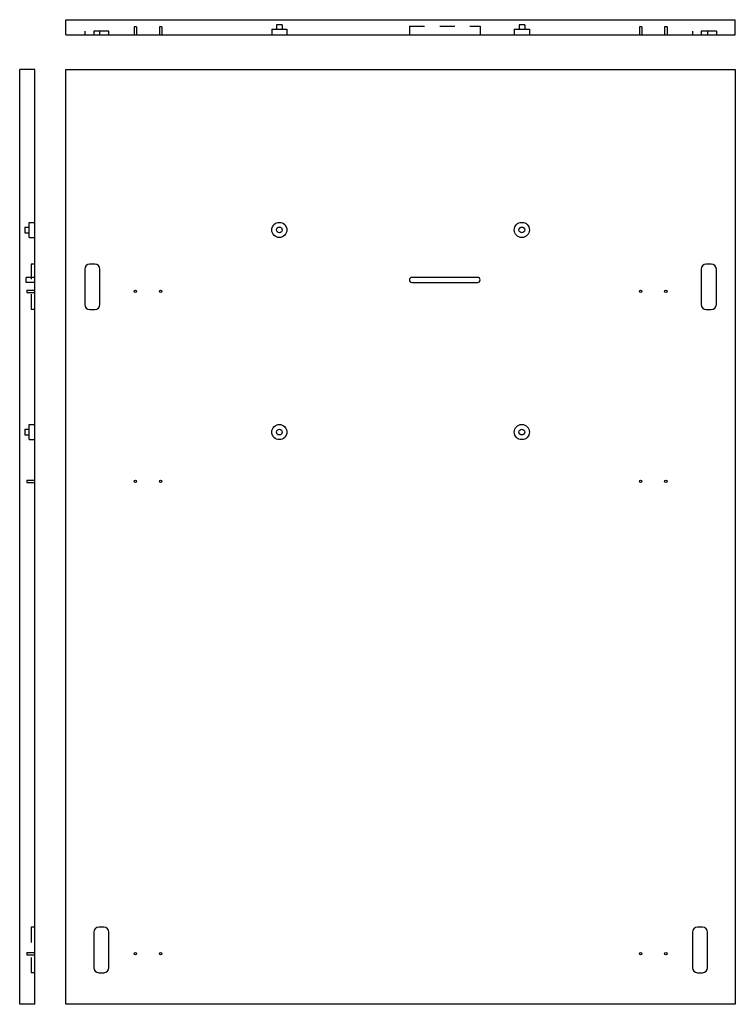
# Model space of a CAD drawing. Header units: inches. Extents: x 48.9 to 84.3, y 25 to 73.7.
import ezdxf

# ---------------------------------------------------------------- set-up
doc = ezdxf.new("R2010")
doc.units = ezdxf.units.IN
doc.header["$LTSCALE"] = 7.48
doc.header["$MEASUREMENT"] = 0
doc.linetypes.add('HIDDEN', pattern=[0.2, 0.1, -0.1])
doc.layers.get('0').update_dxf_attribs({"linetype": 'CONTINUOUS'})

msp = doc.modelspace()

# ---------------------------------------------------------------- linework, layer by layer
at = {"color": 7, "linetype": 'Continuous'}
for p, q in [((51.208, 72.926), (51.208, 73.676)), ((51.208, 73.676), (84.333, 73.676)), ((84.333, 72.926), (84.333, 73.676)), ((51.208, 72.926), (84.333, 72.926)), ((48.922, 24.96), (48.922, 71.21)), ((49.672, 71.21), (48.922, 71.21)), ((49.672, 24.96), (49.672, 71.21)), ((51.208, 24.96), (51.208, 71.21)), ((51.208, 71.21), (84.333, 71.21)), ((84.333, 71.21), (84.333, 24.96)), ((52.645, 61.585), (52.395, 61.585)), ((83.145, 61.585), (82.895, 61.585)), ((52.145, 61.335), (52.145, 59.585)), ((52.895, 59.585), (52.895, 61.335)), ((71.583, 60.924), (68.333, 60.924)), ((82.645, 61.335), (82.645, 59.585)), ((83.395, 59.585), (83.395, 61.335)), ((68.333, 60.674), (71.583, 60.674)), ((52.395, 59.335), (52.645, 59.335)), ((82.895, 59.335), (83.145, 59.335)), ((53.083, 28.773), (52.833, 28.773)), ((82.708, 28.773), (82.458, 28.773)), ((52.583, 28.523), (52.583, 26.773)), ((53.333, 26.773), (53.333, 28.523)), ((82.208, 28.523), (82.208, 26.773)), ((82.958, 26.773), (82.958, 28.523)), ((52.833, 26.523), (53.083, 26.523)), ((82.458, 26.523), (82.708, 26.523)), ((49.672, 24.96), (48.922, 24.96)), ((84.333, 24.96), (51.208, 24.96))]:
    msp.add_line(p, q, dxfattribs=at)
at = {"color": 8, "linetype": 'HIDDEN'}
for p, q in [((52.145, 73.113), (52.145, 72.926)), ((53.333, 73.113), (52.145, 73.113)), ((52.583, 73.113), (52.583, 72.926)), ((52.895, 72.926), (52.895, 73.113)), ((53.333, 72.926), (53.333, 73.113)), ((54.586, 73.326), (54.586, 72.926)), ((54.704, 73.326), (54.586, 73.326)), ((54.704, 73.326), (54.704, 72.926)), ((55.836, 73.326), (55.836, 72.926)), ((55.954, 73.326), (55.836, 73.326)), ((55.954, 73.326), (55.954, 72.926)), ((61.395, 73.207), (61.395, 72.926)), ((61.395, 73.207), (62.145, 73.207)), ((61.63, 73.426), (61.63, 73.207)), ((61.911, 73.426), (61.63, 73.426)), ((61.911, 73.426), (61.911, 73.207)), ((62.145, 73.207), (62.145, 72.926)), ((68.208, 73.363), (71.708, 73.363)), ((68.208, 73.363), (68.208, 72.926)), ((71.708, 73.363), (71.708, 72.926)), ((73.395, 73.207), (74.145, 73.207)), ((73.395, 73.207), (73.395, 72.926)), ((73.911, 73.426), (73.63, 73.426)), ((73.63, 73.426), (73.63, 73.207)), ((73.911, 73.426), (73.911, 73.207)), ((74.145, 73.207), (74.145, 72.926)), ((79.704, 73.326), (79.586, 73.326)), ((79.586, 73.326), (79.586, 72.926)), ((79.704, 73.326), (79.704, 72.926)), ((80.954, 73.326), (80.836, 73.326)), ((80.836, 73.326), (80.836, 72.926)), ((80.954, 73.326), (80.954, 72.926)), ((83.395, 73.113), (82.208, 73.113)), ((82.208, 73.113), (82.208, 72.926)), ((82.645, 73.113), (82.645, 72.926)), ((82.958, 73.113), (82.958, 72.926)), ((83.395, 73.113), (83.395, 72.926)), ((49.172, 63.413), (49.172, 63.132)), ((49.172, 63.413), (49.391, 63.413)), ((49.391, 62.898), (49.391, 63.648)), ((49.391, 63.648), (49.672, 63.648)), ((49.172, 63.132), (49.391, 63.132)), ((49.391, 62.898), (49.672, 62.898)), ((49.485, 61.585), (49.485, 59.335)), ((49.672, 61.585), (49.485, 61.585)), ((49.235, 60.674), (49.235, 60.924)), ((49.672, 60.924), (49.235, 60.924)), ((49.672, 60.674), (49.235, 60.674)), ((49.272, 60.3), (49.272, 60.182)), ((49.272, 60.3), (49.672, 60.3)), ((49.272, 60.182), (49.672, 60.182)), ((49.672, 59.335), (49.485, 59.335)), ((49.391, 52.898), (49.391, 53.648)), ((49.391, 53.648), (49.672, 53.648)), ((49.172, 53.413), (49.172, 53.132)), ((49.172, 53.413), (49.391, 53.413)), ((49.172, 53.132), (49.391, 53.132)), ((49.391, 52.898), (49.672, 52.898)), ((49.272, 50.894), (49.272, 50.776)), ((49.272, 50.894), (49.672, 50.894)), ((49.272, 50.776), (49.672, 50.776)), ((49.672, 28.773), (49.485, 28.773)), ((49.485, 28.773), (49.485, 26.523)), ((49.272, 27.519), (49.672, 27.519)), ((49.272, 27.519), (49.272, 27.401)), ((49.272, 27.401), (49.672, 27.401)), ((49.672, 26.523), (49.485, 26.523))]:
    msp.add_line(p, q, dxfattribs=at)
at = {"color": 7, "linetype": 'Continuous'}
for centre, radius in [((61.77, 63.273), 0.375), ((61.77, 63.273), 0.141), ((73.77, 63.273), 0.375), ((73.77, 63.273), 0.141), ((54.645, 60.241), 0.059), ((55.895, 60.241), 0.059), ((79.645, 60.241), 0.059), ((80.895, 60.241), 0.059), ((61.77, 53.273), 0.375), ((73.77, 53.273), 0.375), ((61.77, 53.273), 0.141), ((73.77, 53.273), 0.141), ((54.645, 50.835), 0.059), ((55.895, 50.835), 0.059), ((79.645, 50.835), 0.059), ((80.895, 50.835), 0.059), ((54.645, 27.46), 0.059), ((55.895, 27.46), 0.059), ((79.645, 27.46), 0.059), ((80.895, 27.46), 0.059)]:
    msp.add_circle(centre, radius, dxfattribs=at)
for centre, radius, start, end in [((52.395, 61.335), 0.25, 90, 180), ((52.645, 61.335), 0.25, 0, 90), ((82.895, 61.335), 0.25, 90, 180), ((83.145, 61.335), 0.25, 0, 90), ((68.333, 60.799), 0.125, 90, 270), ((71.583, 60.799), 0.125, 270, 90), ((52.395, 59.585), 0.25, 180, 270), ((52.645, 59.585), 0.25, 270, 360), ((82.895, 59.585), 0.25, 180, 270), ((83.145, 59.585), 0.25, 270, 360), ((52.833, 28.523), 0.25, 90, 180), ((53.083, 28.523), 0.25, 0, 90), ((82.458, 28.523), 0.25, 90, 180), ((82.708, 28.523), 0.25, 0, 90), ((52.833, 26.773), 0.25, 180, 270), ((53.083, 26.773), 0.25, 270, 360), ((82.458, 26.773), 0.25, 180, 270), ((82.708, 26.773), 0.25, 270, 360)]:
    msp.add_arc(centre, radius, start, end, dxfattribs=at)

doc.saveas('drawing.dxf')
